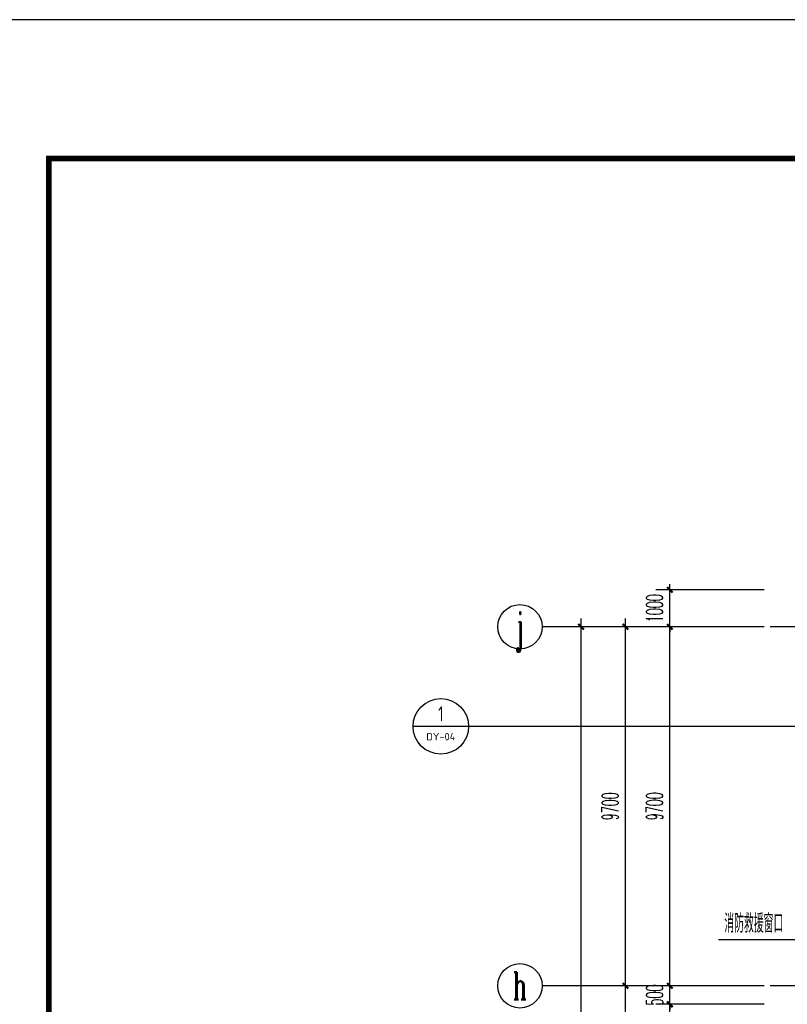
# Model space of a CAD drawing. Extents: x 1779708 to 7299578, y -1121471 to 88434.
# Tile 255 of 256: x 4427097 to 4447842, y -933043 to -906442. Entities that reach past the tile are written whole.
import ezdxf
from ezdxf.enums import TextEntityAlignment as Align

# ---------------------------------------------------------------- set-up
doc = ezdxf.new("R2010")
doc.units = 0
doc.header["$LTSCALE"] = 1000
doc.header["$MEASUREMENT"] = 0
doc.linetypes.add('DOTE', pattern=[2.42, 2, -0.2, 0.02, -0.2])
doc.layers.get('0').update_dxf_attribs({"linetype": 'CONTINUOUS'})
doc.layers.get('Defpoints').update_dxf_attribs({"linetype": 'CONTINUOUS'})
for name, color, linetype in [('AXIS', 3, 'CONTINUOUS'), ('AXIS_TEXT', 7, 'CONTINUOUS'), ('DIM_IDEN', 3, 'CONTINUOUS'), ('DIM_LEAD', 3, 'CONTINUOUS'), ('DOTE', 1, 'DOTE'), ('PUB_DIM', 3, 'CONTINUOUS'), ('PUB_TEXT', 7, 'CONTINUOUS'), ('PUB_TITLE', 4, 'CONTINUOUS'), ('修改', 6, 'CONTINUOUS')]:
    doc.layers.add(name, color=color, linetype=linetype)
doc.styles.add('_TCH_AXIS', font='COMPLEX', dxfattribs={"bigfont": 'GBCBIG'})
doc.styles.add('_TCH_DIM', font='SIMPLEX.shx', dxfattribs={"width": 0.7, "bigfont": 'GBCBIG.shx'})
doc.styles.add('_TCH_DIM_T3', font='SIMPLEX.shx', dxfattribs={"width": 0.494118, "bigfont": 'GBCBIG.shx'})
doc.styles.add('COMPLEX', font='COMPLEX')
doc.styles.get("Standard").update_dxf_attribs({"font": 'GBENOR', "bigfont": 'GBCBIG'})
doc.dimstyles.new('_TCH_ARCH&&150', dxfattribs={"dimtxt": 446.25, "dimasz": 150, "dimexe": 375, "dimexo": 450, "dimgap": 189.375, "dimtad": 1, "dimdec": 0, "dimzin": 0, "dimdsep": 46, "dimtxsty": '_TCH_DIM_T3', "dimblk": 'ARCHTICK', "dimcen": 0.09, "dimdle": 225, "dimclrt": 7, "dimazin": 2, "dimtfac": 1, "dimtdec": 0, "dimtix": 1, "dimtmove": 2, "dimatfit": 3, "dimfxl": 250, "dimtolj": 1, "dimtzin": 0, "dimarcsym": 0})

# ---------------------------------------------------------------- blocks, each defined once
blk = doc.blocks.new('A$C36B43F05')
at = {"layer": 'PUB_TITLE'}
blk.add_lwpolyline([(0, 0), (126150, 0), (126150, 178350), (0, 178350)], close=True, dxfattribs=at)
at = {"layer": 'PUB_TITLE', "const_width": 150}
blk.add_lwpolyline([(1500, 1500), (124650, 1500), (124650, 174600), (1500, 174600)], close=True, dxfattribs=at)
blk = doc.blocks.new('_AXISO')
blk.add_circle((0, 0), 0.5)
at = {"layer": 'AXIS_TEXT', "style": 'COMPLEX', "width": 1.041667}
blk.add_attdef('A', text='', height=0.56, dxfattribs=at).set_placement((-0.25, -0.28), (0.25, -0.28), align=Align.FIT)
blk = doc.blocks.new('_ArchTick')
at = {"color": 0, "linetype": 'ByBlock', "const_width": 0.4}
blk.add_lwpolyline([(-0.5, -0.5), (0.5, 0.5)], dxfattribs=at)
blk = doc.blocks.new('*D6838')
at = {"layer": 'AXIS', "color": 0, "lineweight": -2, "transparency": 16777216}
for p, q in [((2250, 8975), (2250, 147425)), ((6750, 147200), (1875, 147200)), ((6750, 9200), (1875, 9200))]:
    blk.add_line(p, q, dxfattribs=at)
at = {"layer": 'Defpoints', "color": 0, "transparency": 16777216}
for p in [(2250, 147200), (7200, 147200), (7200, 9200)]:
    blk.add_point(p, dxfattribs=at)
at = {"layer": 'AXIS', "color": 0, "lineweight": -2, "transparency": 16777216, "xscale": 150, "yscale": 150, "zscale": 150}
for p, rotation in [((2250, 147200), 90), ((2250, 9200), 270)]:
    blk.add_blockref('_ArchTick', p, dxfattribs=dict(at, rotation=rotation))
at = {"layer": 'AXIS', "color": 7, "transparency": 16777216, "insert": (1838, 78200), "char_height": 446.2, "attachment_point": 5, "rotation": 90, "style": '_TCH_DIM_T3'}
blk.add_mtext('\\A1;138000', dxfattribs=at)
blk = doc.blocks.new('*D6862')
at = {"layer": 'AXIS', "color": 0, "lineweight": -2, "transparency": 16777216}
for p, q in [((3450, 134075), (3450, 137725)), ((6750, 137500), (3075, 137500)), ((6750, 134300), (3075, 134300))]:
    blk.add_line(p, q, dxfattribs=at)
at = {"layer": 'Defpoints', "color": 0, "transparency": 16777216}
for p in [(3450, 137500), (7200, 137500), (7200, 134300)]:
    blk.add_point(p, dxfattribs=at)
at = {"layer": 'AXIS', "color": 0, "lineweight": -2, "transparency": 16777216, "xscale": 150, "yscale": 150, "zscale": 150}
for p, rotation in [((3450, 137500), 90), ((3450, 134300), 270)]:
    blk.add_blockref('_ArchTick', p, dxfattribs=dict(at, rotation=rotation))
at = {"layer": 'AXIS', "color": 7, "transparency": 16777216, "insert": (3038, 135900), "char_height": 446.2, "attachment_point": 5, "rotation": 90, "style": '_TCH_DIM_T3'}
blk.add_mtext('\\A1;3200', dxfattribs=at)
blk = doc.blocks.new('*D6863')
at = {"layer": 'AXIS', "color": 0, "lineweight": -2, "transparency": 16777216}
for p, q in [((3450, 137275), (3450, 147425)), ((6750, 147200), (3075, 147200)), ((6750, 137500), (3075, 137500))]:
    blk.add_line(p, q, dxfattribs=at)
at = {"layer": 'Defpoints', "color": 0, "transparency": 16777216}
for p in [(3450, 147200), (7200, 147200), (7200, 137500)]:
    blk.add_point(p, dxfattribs=at)
at = {"layer": 'AXIS', "color": 0, "lineweight": -2, "transparency": 16777216, "xscale": 150, "yscale": 150, "zscale": 150}
for p, rotation in [((3450, 147200), 90), ((3450, 137500), 270)]:
    blk.add_blockref('_ArchTick', p, dxfattribs=dict(at, rotation=rotation))
at = {"layer": 'AXIS', "color": 7, "transparency": 16777216, "insert": (3038, 142350), "char_height": 446.2, "attachment_point": 5, "rotation": 90, "style": '_TCH_DIM_T3'}
blk.add_mtext('\\A1;9700', dxfattribs=at)
blk = doc.blocks.new('*D5160')
at = {"layer": 'Defpoints', "color": 0, "transparency": 16777216}
for p in [(4444667, -921843), (4447667, -921843), (4447667, -922843)]:
    blk.add_point(p, dxfattribs=at)
at = {"layer": 'PUB_DIM', "color": 0, "lineweight": -2, "transparency": 16777216}
for p, q in [((4444667, -921843), (4444667, -921693)), ((4447217, -921843), (4444292, -921843)), ((4444667, -922843), (4444667, -921843)), ((4447217, -922843), (4444292, -922843)), ((4444667, -922843), (4444667, -922993))]:
    blk.add_line(p, q, dxfattribs=at)
at = {"layer": 'PUB_DIM', "color": 0, "lineweight": -2, "transparency": 16777216, "xscale": 150, "yscale": 150, "zscale": 150}
for p, rotation in [((4444667, -921843), 270), ((4444667, -922843), 90)]:
    blk.add_blockref('_ArchTick', p, dxfattribs=dict(at, rotation=rotation))
at = {"layer": 'PUB_DIM', "color": 7, "transparency": 16777216, "insert": (4444255, -922343), "char_height": 446.2, "attachment_point": 5, "rotation": 90, "style": '_TCH_DIM_T3'}
blk.add_mtext('\\A1;1000', dxfattribs=at)
blk = doc.blocks.new('*D5161')
at = {"layer": 'Defpoints', "color": 0, "transparency": 16777216}
for p in [(4444667, -922843), (4447667, -922843), (4447667, -932543)]:
    blk.add_point(p, dxfattribs=at)
at = {"layer": 'PUB_DIM', "color": 0, "lineweight": -2, "transparency": 16777216}
for p, q in [((4444667, -932768), (4444667, -922618)), ((4447217, -922843), (4444292, -922843)), ((4447217, -932543), (4444292, -932543))]:
    blk.add_line(p, q, dxfattribs=at)
at = {"layer": 'PUB_DIM', "color": 0, "lineweight": -2, "transparency": 16777216, "xscale": 150, "yscale": 150, "zscale": 150}
for p, rotation in [((4444667, -922843), 90), ((4444667, -932543), 270)]:
    blk.add_blockref('_ArchTick', p, dxfattribs=dict(at, rotation=rotation))
at = {"layer": 'PUB_DIM', "color": 7, "transparency": 16777216, "insert": (4444255, -927693), "char_height": 446.2, "attachment_point": 5, "rotation": 90, "style": '_TCH_DIM_T3'}
blk.add_mtext('\\A1;9700', dxfattribs=at)
blk = doc.blocks.new('*D5162')
at = {"layer": 'Defpoints', "color": 0, "transparency": 16777216}
for p in [(4444667, -932543), (4447667, -932543), (4447667, -933043)]:
    blk.add_point(p, dxfattribs=at)
at = {"layer": 'PUB_DIM', "color": 0, "lineweight": -2, "transparency": 16777216}
for p, q in [((4447217, -932543), (4444292, -932543)), ((4444667, -932543), (4444667, -932393)), ((4444667, -933043), (4444667, -932543)), ((4447217, -933043), (4444292, -933043)), ((4444667, -933043), (4444667, -933193))]:
    blk.add_line(p, q, dxfattribs=at)
at = {"layer": 'PUB_DIM', "color": 0, "lineweight": -2, "transparency": 16777216, "xscale": 150, "yscale": 150, "zscale": 150}
for p, rotation in [((4444667, -932543), 270), ((4444667, -933043), 90)]:
    blk.add_blockref('_ArchTick', p, dxfattribs=dict(at, rotation=rotation))
at = {"layer": 'PUB_DIM', "color": 7, "transparency": 16777216, "insert": (4444255, -932793), "char_height": 446.2, "attachment_point": 5, "rotation": 90, "style": '_TCH_DIM_T3'}
blk.add_mtext('\\A1;500', dxfattribs=at)
blk = doc.blocks.new('*D5163')
at = {"layer": 'Defpoints', "color": 0, "transparency": 16777216}
for p in [(4444667, -933043), (4447667, -933043), (4447667, -935343)]:
    blk.add_point(p, dxfattribs=at)
at = {"layer": 'PUB_DIM', "color": 0, "lineweight": -2, "transparency": 16777216}
for p, q in [((4444667, -935568), (4444667, -932818)), ((4447217, -933043), (4444292, -933043)), ((4447217, -935343), (4444292, -935343))]:
    blk.add_line(p, q, dxfattribs=at)
at = {"layer": 'PUB_DIM', "color": 0, "lineweight": -2, "transparency": 16777216, "xscale": 150, "yscale": 150, "zscale": 150}
for p, rotation in [((4444667, -933043), 90), ((4444667, -935343), 270)]:
    blk.add_blockref('_ArchTick', p, dxfattribs=dict(at, rotation=rotation))
at = {"layer": 'PUB_DIM', "color": 7, "transparency": 16777216, "insert": (4444255, -934193), "char_height": 446.2, "attachment_point": 5, "rotation": 90, "style": '_TCH_DIM_T3'}
blk.add_mtext('\\A1;2300', dxfattribs=at)
blk = doc.blocks.new('A$C159220C3')
at = {"layer": 'AXIS'}
for p, q in [((7200, 147200), (1200, 147200)), ((7200, 137500), (1200, 137500))]:
    blk.add_line(p, q, dxfattribs=at)
at = {"layer": 'DOTE'}
for p, q in [((86800, 147200), (7200, 147200)), ((86800, 137500), (7200, 137500))]:
    blk.add_line(p, q, dxfattribs=at)
at = {"layer": 'AXIS'}
ref = blk.add_blockref('_AXISO', (600, 147200), dxfattribs=dict(at, xscale=1200, yscale=1200, zscale=1200))
ref.add_attrib('A', 'j', dxfattribs={"layer": 'AXIS_TEXT', "height": 821.4, "style": '_TCH_AXIS', "width": 0.75}).set_placement((512, 146789.3), (688, 146789.3), align=Align.FIT)
ref = blk.add_blockref('_AXISO', (600, 137500), dxfattribs=dict(at, xscale=1200, yscale=1200, zscale=1200))
ref.add_attrib('A', 'h', dxfattribs={"layer": 'AXIS_TEXT', "height": 744.1, "style": '_TCH_AXIS', "width": 0.611111}).set_placement((405.1, 137128), (794.9, 137128), align=Align.FIT)
for p1, p2, distance, picture, middle in [((7200, 9200), (7200, 147200), 4950, '*D6838', (1837.5, 78200)), ((7200, 137500), (7200, 147200), 3750, '*D6863', (3037.5, 142350)), ((7200, 134300), (7200, 137500), 3750, '*D6862', (3037.5, 135900))]:
    dim = blk.add_aligned_dim(p1=p1, p2=p2, distance=distance, dimstyle='_TCH_ARCH&&150', dxfattribs=at)
    dim.commit()
    dim.dimension.update_dxf_attribs({"geometry": picture, "text_midpoint": middle})

msp = doc.modelspace()

# ---------------------------------------------------------------- linework, layer by layer
at = {"layer": 'DIM_IDEN'}
for p, q in [((4439228.4, -925535), (4437728.4, -925535)), ((4440766.7, -925535), (4439228.4, -925535)), ((4450132.7, -925535), (4440766.7, -925535))]:
    msp.add_line(p, q, dxfattribs=at)
msp.add_circle((4438478.4, -925535), 750, dxfattribs=at)
at = {"layer": 'DIM_LEAD'}
msp.add_line((4448095.9, -931300.7), (4445982.2, -931300.7), dxfattribs=at)

# ---------------------------------------------------------------- block references
at = {"layer": '修改'}
for name, p in [('A$C36B43F05', (4426384.8, -1084792.1)), ('A$C159220C3', (4440017.1, -1070043.3))]:
    msp.add_blockref(name, p, dxfattribs=at)

# ---------------------------------------------------------------- texts
at = {"layer": 'PUB_TEXT', "color": 7}
for s, height, width, p, p2 in [('1', 403.5, 0.995924, (4438404.3, -925397.9), (4438552.4, -925397.9)), ('DY-04', 201.87, 1.024656, (4438087, -925912), (4438869.7, -925912))]:
    msp.add_text(s, height=height, dxfattribs=dict(at, width=width)).set_placement(p, p2, align=Align.FIT)
at = {"layer": 'PUB_TEXT', "color": 7, "style": '_TCH_DIM', "width": 0.7}
msp.add_text('消防救援窗口', height=506.38, dxfattribs=at).set_placement((4446139.7, -931109.7))

# ---------------------------------------------------------------- dimensions: what is measured, and where the dimension line sits
at = {"layer": 'PUB_DIM'}
for p1, p2, picture, middle in [((4447667.1, -922843.3), (4447667.1, -921843.3), '*D5160', (4444254.6, -922343.3)), ((4447667.1, -932543.3), (4447667.1, -922843.3), '*D5161', (4444254.6, -927693.3)), ((4447667.1, -933043.3), (4447667.1, -932543.3), '*D5162', (4444254.6, -932793.3)), ((4447667.1, -935343.3), (4447667.1, -933043.3), '*D5163', (4444254.6, -934193.3))]:
    dim = msp.add_aligned_dim(p1=p1, p2=p2, distance=3000, dimstyle='_TCH_ARCH&&150', dxfattribs=at)
    dim.commit()
    dim.dimension.update_dxf_attribs({"geometry": picture, "text_midpoint": middle})

doc.saveas('drawing.dxf')
